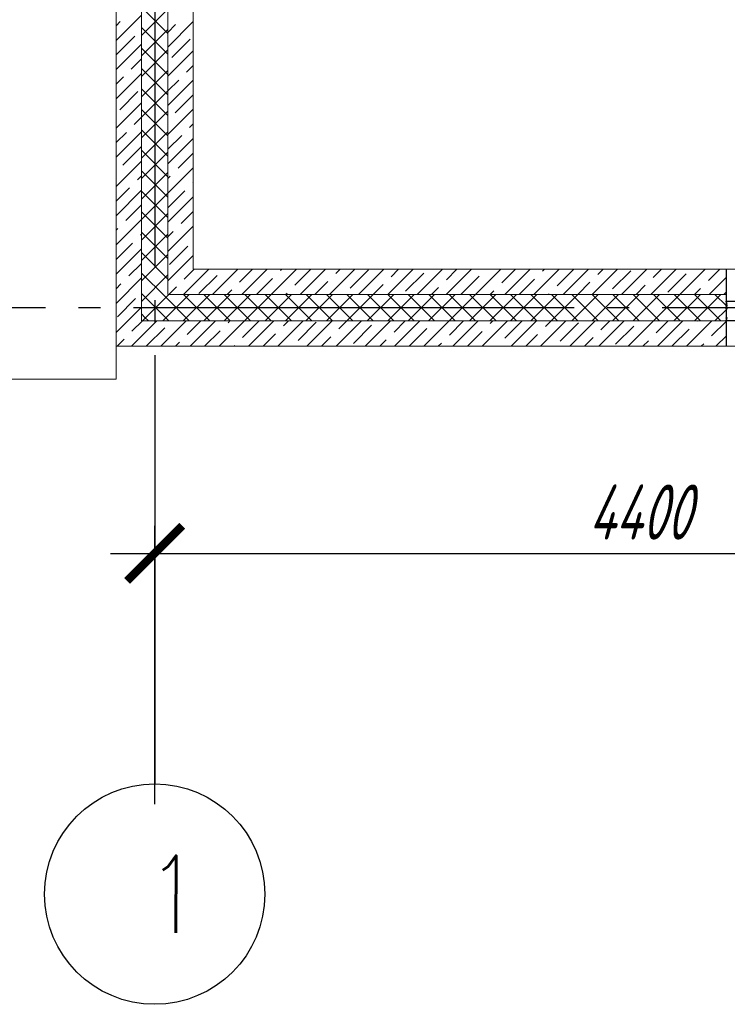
# Model space of a CAD drawing. Header units: millimetres. Extents: x 53645 to 137188, y 78097 to 135542.
# Tile 181 of 256: x 112665 to 115877, y 101293 to 105761. Entities that reach past the tile are written whole.
import ezdxf

# ---------------------------------------------------------------- set-up
doc = ezdxf.new("R2010")
doc.units = ezdxf.units.MM
doc.linetypes.add('CONTI', pattern=[0])
doc.linetypes.add('GOST2.303 5', pattern=[24, 20, -1.5, 1, -1.5])
doc.layers.add('axis_dim', color=40, linetype='CONTI')
doc.layers.add('PVC', color=7, linetype='Continuous')
for name, color, linetype, lineweight in [('doors_windows', 4, 'Continuous', 5), ('stair1', 7, 'Continuous', 15), ('Wall2', 40, 'Continuous', 5)]:
    doc.layers.add(name, color=color, linetype=linetype, lineweight=lineweight)
doc.styles.add('GOST 2.304', font='CS_Gost2304.shx', dxfattribs={"width": 0.8, "oblique": 15})
doc.dimstyles.new('СПДС', dxfattribs={"dimscale": 100, "dimtxt": 2.5, "dimasz": 2.5, "dimexe": 1.25, "dimexo": 0.625, "dimtad": 1, "dimdec": 0, "dimtxsty": 'GOST 2.304', "dimblk": 'ARCHTICK', "dimblk1": 'ARCHTICK', "dimblk2": 'ARCHTICK', "dimcen": 2.5, "dimdle": 2, "dimadec": 0, "dimazin": 2, "dimtfac": 0.75, "dimtdec": 4, "dimtmove": 1, "dimatfit": 3, "dimfxl": 1, "dimtolj": 1, "dimarcsym": 1})

# ---------------------------------------------------------------- blocks, each defined once
blk = doc.blocks.new('_ArchTick')
at = {"color": 0, "linetype": 'ByBlock', "const_width": 0.15}
blk.add_lwpolyline([(-0.5, -0.5), (0.5, 0.5)], dxfattribs=at)
blk = doc.blocks.new('*D67')
at = {"layer": 'axis_dim', "color": 0, "linetype": 'Continuous', "lineweight": -2, "ltscale": 100, "transparency": 16777216}
for p, q in [((113277.7, 102201.5), (113277.7, 103464)), ((117677.7, 102201.5), (117677.7, 103464)), ((113077.7, 103339), (117877.7, 103339))]:
    blk.add_line(p, q, dxfattribs=at)
at = {"layer": 'Defpoints', "color": 0, "linetype": 'Continuous', "ltscale": 100, "transparency": 16777216}
for p in [(117677.7, 103339), (113277.7, 102139), (117677.7, 102139)]:
    blk.add_point(p, dxfattribs=at)
at = {"layer": 'axis_dim', "color": 0, "linetype": 'Continuous', "lineweight": -2, "ltscale": 100, "transparency": 16777216, "xscale": 250, "yscale": 250, "zscale": 250, "rotation": 180}
blk.add_blockref('_ArchTick', (113277.7, 103339), dxfattribs=at)
at = {"layer": 'axis_dim', "color": 0, "linetype": 'Continuous', "lineweight": -2, "ltscale": 100, "transparency": 16777216, "xscale": 250, "yscale": 250, "zscale": 250}
blk.add_blockref('_ArchTick', (117677.7, 103339), dxfattribs=at)
at = {"layer": 'axis_dim', "color": 0, "linetype": 'Continuous', "lineweight": -3, "ltscale": 100, "transparency": 16777216, "insert": (115477.7, 103526.5), "char_height": 250, "attachment_point": 5, "style": 'GOST 2.304'}
blk.add_mtext('\\A1;4400', dxfattribs=at)
blk = doc.blocks.new('*U41')
at = {"layer": 'PVC'}
for points in [[(1928, 0), (1999.7, 0, -0.414214), (2000.2, -0.5), (2000.2, -2.4), (2000.2, -2.7), (1998.7, -4.2), (1998.2, -4.2, -0.414214), (1997.7, -3.7), (1997.7, -3.3, -0.198912), (1997.7, -3.2), (1998.4, -2.5, 0.700208), (1998.1, -2), (1993.9, -2.4, 0.388879)], [(1993.9, -12), (1997.8, -12.3, 0.700208), (1998.1, -11.8), (1997.7, -11.4, -0.198912), (1997.7, -11.3), (1997.7, -10.9, -0.414214), (1998.2, -10.4), (1998.7, -10.4), (2000.2, -11.9), (2000.2, -14.4), (1998.7, -15.9), (1998.2, -15.9, -0.414214), (1997.7, -15.4), (1997.7, -15, -0.198912), (1997.7, -14.9), (1998.1, -14.5, 0.700208), (1997.8, -14), (1993.9, -14.3, 0.388879)], [(1993.9, -55.7), (1997.8, -56, 0.700208), (1998.1, -55.5), (1997.7, -55.1, -0.198912), (1997.7, -55), (1997.7, -54.6, -0.414214), (1998.2, -54.1), (1998.7, -54.1), (2000.2, -55.6), (2000.2, -58.1), (1998.7, -59.6), (1998.2, -59.6, -0.414214), (1997.7, -59.1), (1997.7, -58.7, -0.198912), (1997.7, -58.6), (1998.1, -58.2, 0.700208), (1997.8, -57.7), (1993.9, -58, 0.388879)], [(1993.9, -67.6), (1998.1, -68, 0.700208), (1998.4, -67.5), (1997.7, -66.8, -0.198912), (1997.7, -66.7), (1997.7, -66.3, -0.414214), (1998.2, -65.8), (1998.7, -65.8), (2000.2, -67.3), (2000.2, -67.6), (2000.2, -69.5, -0.414214), (1999.7, -70), (1994, -70, 0.414214)], [(1994, -75.4), (1999.7, -75.4, -0.414214), (2000.2, -75.9), (2000.2, -78.1), (1998.7, -79.6), (1998.2, -79.6, -0.414214), (1997.7, -79.1), (1997.7, -78.7, -0.198912), (1997.7, -78.6), (1998.4, -77.9, 0.700208), (1998.1, -77.4), (1993.9, -77.8, 0.388879)], [(1993.9, -87.6), (1998.1, -88, 0.700208), (1998.4, -87.5), (1997.7, -86.8, -0.198912), (1997.7, -86.7), (1997.7, -86.3, -0.414214), (1998.2, -85.8), (1998.7, -85.8), (2000.2, -87.3), (2000.2, -87.6), (2000.2, -89.5, -0.414214), (1999.7, -90), (1954.9, -90)]]:
    blk.add_lwpolyline(points, format="xyb", dxfattribs=at)

msp = doc.modelspace()

# ---------------------------------------------------------------- linework, layer by layer
at = {"layer": 'axis_dim', "linetype": 'GOST2.303 5', "lineweight": 25, "ltscale": 100}
for points in [[(113277.7, 113838.6), (113277.7, 102793)], [(127181.9, 104453.9), (108766.7, 104453.9)], [(113277.7, 102793), (113277.7, 102293)]]:
    msp.add_lwpolyline(points, dxfattribs=at)
at = {"layer": 'axis_dim', "color": 18, "linetype": 'Continuous', "lineweight": 25, "ltscale": 100, "true_color": 0x000000}
msp.add_circle((113277.7, 101793), 500, dxfattribs=at)
at = {"layer": 'doors_windows', "lineweight": 20, "ltscale": 50}
msp.add_lwpolyline([(115872.3, 104628.9), (117872.3, 104628.9), (117872.3, 104278.9), (115872.3, 104278.9)], close=True, dxfattribs=at)
at = {"layer": 'stair1', "ltscale": 75}
msp.add_lwpolyline([(113102.3, 113778.9), (110102.3, 113778.9), (110102.3, 109253.8), (110102.3, 104128.9), (113102.3, 104128.9)], close=True, dxfattribs=at)
at = {"layer": 'Wall2', "ltscale": 100}
for points in [[(113102.7, 110259), (113102.7, 104278.9)], [(113217.7, 104393.9), (113217.7, 110259)], [(113217.7, 104393.9), (113217.7, 110259)], [(113337.7, 110259), (113337.7, 104513.9)], [(113337.7, 110259), (113337.7, 104513.9)], [(113452.7, 104628.9), (113452.7, 110259)], [(113337.7, 105697.7), (113217.7, 105817.7)], [(113217.7, 105689.2), (113337.7, 105809.2)], [(113102.7, 105667), (113217.7, 105782)], [(113102.7, 105733.3), (113121.5, 105752.1)], [(113337.7, 105636.8), (113452.7, 105751.8)], [(113337.7, 105604.9), (113217.7, 105724.9)], [(113217.7, 105596.4), (113337.7, 105716.4)], [(113337.7, 105703.1), (113372.8, 105738.2)], [(113105, 105603), (113187.8, 105685.8)], [(113356.2, 105589), (113439.1, 105671.9)], [(113102.7, 105534.4), (113217.7, 105649.4)], [(113337.7, 105512.1), (113217.7, 105632.1)], [(113217.7, 105503.5), (113337.7, 105623.5)], [(113337.7, 105504.2), (113452.7, 105619.2)], [(113171.2, 105536.7), (113217.7, 105583.1)], [(113337.7, 105419.3), (113217.7, 105539.3)], [(113217.7, 105410.7), (113337.7, 105530.7)], [(113422.5, 105522.7), (113452.7, 105552.9)], [(113102.7, 105401.8), (113217.7, 105516.8)], [(113102.7, 105468.1), (113135.5, 105500.9)], [(113337.7, 105437.9), (113386.7, 105486.9)], [(113337.7, 105371.6), (113452.7, 105486.6)], [(113337.7, 105326.5), (113217.7, 105446.5)], [(113217.7, 105317.9), (113337.7, 105437.9)], [(113118.9, 105351.7), (113201.7, 105434.6)], [(113370.1, 105337.8), (113452.7, 105420.3)], [(113102.7, 105269.2), (113217.7, 105384.2)], [(113337.7, 105233.7), (113217.7, 105353.7)], [(113337.7, 105239.1), (113452.7, 105354.1)], [(113185.2, 105285.4), (113217.7, 105317.9)], [(113217.7, 105225.1), (113337.7, 105345.1)], [(113337.7, 105140.9), (113217.7, 105260.9)], [(113436.4, 105271.5), (113452.7, 105287.8)], [(113102.7, 105136.6), (113217.7, 105251.6)], [(113102.7, 105202.9), (113149.4, 105249.6)], [(113217.7, 105132.3), (113337.7, 105252.3)], [(113337.7, 105172.8), (113400.6, 105235.7)], [(113337.7, 105106.5), (113452.7, 105221.5)], [(113132.8, 105100.5), (113215.7, 105183.3)], [(113337.7, 105048.1), (113217.7, 105168.1)], [(113217.7, 105039.5), (113337.7, 105159.5)], [(113384, 105086.5), (113452.7, 105155.2)], [(113102.7, 105004.1), (113217.7, 105119.1)], [(113337.7, 104973.9), (113452.7, 105088.9)], [(113199.1, 105034.2), (113217.7, 105052.8)], [(113337.7, 104955.3), (113217.7, 105075.3)], [(113217.7, 104946.7), (113337.7, 105066.7)], [(113337.7, 105040.2), (113348.2, 105050.8)], [(113102.7, 104937.8), (113163.3, 104998.4)], [(113450.3, 105020.3), (113452.7, 105022.6)], [(113102.7, 104871.5), (113217.7, 104986.5)], [(113337.7, 104862.5), (113217.7, 104982.5)], [(113217.7, 104853.9), (113337.7, 104973.9)], [(113337.7, 104907.6), (113414.5, 104984.5)], [(113337.7, 104841.3), (113452.7, 104956.3)], [(113146.7, 104849.2), (113217.7, 104920.2)], [(113337.7, 104769.6), (113217.7, 104889.6)], [(113217.7, 104761.1), (113337.7, 104881.1)], [(113398, 104835.3), (113452.7, 104890)], [(113102.7, 104738.9), (113217.7, 104853.9)], [(113102.7, 104805.2), (113110.9, 104813.4)], [(113337.7, 104708.7), (113452.7, 104823.7)], [(113213, 104782.9), (113217.7, 104787.6)], [(113337.7, 104676.8), (113217.7, 104796.8)], [(113217.7, 104668.3), (113337.7, 104788.3)], [(113337.7, 104775), (113362.2, 104799.5)], [(113102.7, 104672.6), (113177.2, 104747.1)], [(113345.6, 104650.4), (113428.5, 104733.2)], [(113102.7, 104606.3), (113217.7, 104721.3)], [(113337.7, 104584), (113217.7, 104704)], [(113217.7, 104575.5), (113337.7, 104695.5)], [(113337.7, 104576.1), (113452.7, 104691.1)], [(113160.6, 104598), (113217.7, 104655)], [(113326.3, 104502.6), (113217.7, 104611.2)], [(113217.7, 104482.7), (113337.7, 104602.7)], [(113408.1, 104513.9), (113523.1, 104628.9)], [(113411.9, 104584.1), (113456.8, 104628.9)], [(115872.7, 104628.9), (113452.7, 104628.9)], [(113478.2, 104517.8), (113561, 104600.6)], [(113540.6, 104513.9), (113655.6, 104628.9)], [(113663.1, 104570.1), (113721.9, 104628.9)], [(113673.2, 104513.9), (113788.2, 104628.9)], [(113805.8, 104513.9), (113920.8, 104628.9)], [(113848.1, 104622.5), (113854.5, 104628.9)], [(113914.4, 104556.2), (113987.1, 104628.9)], [(113938.4, 104513.9), (114053.4, 104628.9)], [(114071, 104513.9), (114186, 104628.9)], [(114099.3, 104608.6), (114119.7, 104628.9)], [(114165.6, 104542.3), (114248.5, 104625.2)], [(114203.6, 104513.9), (114318.6, 104628.9)], [(114336.1, 104513.9), (114451.1, 104628.9)], [(114350.6, 104594.7), (114384.8, 104628.9)], [(114416.9, 104528.4), (114499.7, 104611.2)], [(114468.7, 104513.9), (114583.7, 104628.9)], [(114601.3, 104513.9), (114716.3, 104628.9)], [(114601.8, 104580.7), (114650, 104628.9)], [(114668.1, 104514.5), (114751, 104597.3)], [(114733.9, 104513.9), (114848.9, 104628.9)], [(114853.1, 104566.8), (114915.2, 104628.9)], [(114866.5, 104513.9), (114981.5, 104628.9)], [(114999, 104513.9), (115114, 104628.9)], [(115038, 104619.2), (115047.8, 104628.9)], [(115104.3, 104552.9), (115180.3, 104628.9)], [(115131.6, 104513.9), (115246.6, 104628.9)], [(115264.2, 104513.9), (115379.2, 104628.9)], [(115289.3, 104605.3), (115312.9, 104628.9)], [(115355.5, 104539), (115438.4, 104621.8)], [(115396.8, 104513.9), (115511.8, 104628.9)], [(115529.4, 104513.9), (115644.4, 104628.9)], [(115540.5, 104591.4), (115578.1, 104628.9)], [(115606.8, 104525.1), (115689.7, 104607.9)], [(115662, 104513.9), (115777, 104628.9)], [(115791.7, 104577.4), (115843.2, 104628.9)], [(115794.5, 104513.9), (115872.7, 104592.1)], [(115872.7, 104513.9), (115872.7, 104628.9)], [(113102.7, 104473.7), (113217.7, 104588.7)], [(113102.7, 104540), (113124.8, 104562.2)], [(113341.8, 104513.9), (113376.1, 104548.3)], [(113739.5, 104513.9), (113812.3, 104586.7)], [(114004.7, 104513.9), (114063.5, 104572.8)], [(114269.8, 104513.9), (114314.8, 104558.9)], [(114535, 104513.9), (114566, 104545)], [(114932.8, 104513.9), (115002.2, 104583.4)], [(115197.9, 104513.9), (115253.5, 104569.5)], [(115463.1, 104513.9), (115504.7, 104555.6)], [(113279.9, 104456.2), (113217.7, 104518.4)], [(113221.8, 104393.9), (113341.8, 104513.9)], [(113314.6, 104393.9), (113434.6, 104513.9)], [(113435, 104393.9), (113326.3, 104502.6)], [(113337.7, 104513.9), (115872.7, 104513.9)], [(113337.7, 104513.9), (115872.7, 104513.9)], [(113407.4, 104393.9), (113527.4, 104513.9)], [(113527.8, 104393.9), (113407.8, 104513.9)], [(113500.2, 104393.9), (113620.2, 104513.9)], [(113620.6, 104393.9), (113500.6, 104513.9)], [(113593, 104393.9), (113713, 104513.9)], [(113713.4, 104393.9), (113593.4, 104513.9)], [(113606.9, 104513.9), (113627.3, 104534.3)], [(113685.8, 104393.9), (113805.8, 104513.9)], [(113806.2, 104393.9), (113686.2, 104513.9)], [(113778.6, 104393.9), (113898.6, 104513.9)], [(113899, 104393.9), (113779, 104513.9)], [(113871.4, 104393.9), (113991.4, 104513.9)], [(113991.8, 104393.9), (113871.8, 104513.9)], [(113872.1, 104513.9), (113878.6, 104520.4)], [(113964.2, 104393.9), (114084.2, 104513.9)], [(114084.6, 104393.9), (113964.6, 104513.9)], [(114057, 104393.9), (114177, 104513.9)], [(114177.4, 104393.9), (114057.4, 104513.9)], [(114149.8, 104393.9), (114269.8, 104513.9)], [(114270.2, 104393.9), (114150.2, 104513.9)], [(114242.6, 104393.9), (114362.6, 104513.9)], [(114363, 104393.9), (114243, 104513.9)], [(114335.5, 104393.9), (114455.5, 104513.9)], [(114455.8, 104393.9), (114335.8, 104513.9)], [(114428.3, 104393.9), (114548.3, 104513.9)], [(114548.6, 104393.9), (114428.6, 104513.9)], [(114521.1, 104393.9), (114641.1, 104513.9)], [(114641.5, 104393.9), (114521.5, 104513.9)], [(114613.9, 104393.9), (114733.9, 104513.9)], [(114734.3, 104393.9), (114614.3, 104513.9)], [(114706.7, 104393.9), (114826.7, 104513.9)], [(114827.1, 104393.9), (114707.1, 104513.9)], [(114799.5, 104393.9), (114919.5, 104513.9)], [(114919.9, 104393.9), (114799.9, 104513.9)], [(114800.2, 104513.9), (114817.3, 104531)], [(114892.3, 104393.9), (115012.3, 104513.9)], [(115012.7, 104393.9), (114892.7, 104513.9)], [(114985.1, 104393.9), (115105.1, 104513.9)], [(115105.5, 104393.9), (114985.5, 104513.9)], [(115065.3, 104513.9), (115068.5, 104517.1)], [(115077.9, 104393.9), (115197.9, 104513.9)], [(115198.3, 104393.9), (115078.3, 104513.9)], [(115170.7, 104393.9), (115290.7, 104513.9)], [(115291.1, 104393.9), (115171.1, 104513.9)], [(115263.5, 104393.9), (115383.5, 104513.9)], [(115383.9, 104393.9), (115263.9, 104513.9)], [(115356.3, 104393.9), (115476.3, 104513.9)], [(115476.7, 104393.9), (115356.7, 104513.9)], [(115449.2, 104393.9), (115569.2, 104513.9)], [(115569.5, 104393.9), (115449.5, 104513.9)], [(115542, 104393.9), (115662, 104513.9)], [(115662.3, 104393.9), (115542.3, 104513.9)], [(115634.8, 104393.9), (115754.8, 104513.9)], [(115755.1, 104393.9), (115635.1, 104513.9)], [(115727.6, 104393.9), (115847.6, 104513.9)], [(115848, 104393.9), (115728, 104513.9)], [(115728.2, 104513.9), (115755.9, 104541.6)], [(115872.7, 104462), (115820.8, 104513.9)], [(115860.8, 104513.9), (115872.7, 104525.8)], [(115872.7, 104513.9), (115872.7, 104393.9)], [(113102.7, 104341.1), (113217.7, 104456.1)], [(113108.3, 104413), (113191.1, 104495.9)], [(113342.1, 104393.9), (113279.9, 104456.2)], [(113233.5, 104409.8), (113217.7, 104425.6)], [(115820.4, 104393.9), (115872.7, 104446.3)], [(113173.1, 104278.9), (113288.1, 104393.9)], [(113174.6, 104346.7), (113221.8, 104393.9)], [(115872.7, 104393.9), (113217.7, 104393.9)], [(115872.7, 104393.9), (113217.7, 104393.9)], [(113249.3, 104393.9), (113233.5, 104409.8)], [(113305.6, 104278.9), (113420.6, 104393.9)], [(113425.8, 104332.8), (113486.9, 104393.9)], [(113438.2, 104278.9), (113553.2, 104393.9)], [(113570.8, 104278.9), (113685.8, 104393.9)], [(113610.8, 104385.2), (113619.5, 104393.9)], [(113677.1, 104318.9), (113752.1, 104393.9)], [(113703.4, 104278.9), (113818.4, 104393.9)], [(113836, 104278.9), (113951, 104393.9)], [(113862, 104371.3), (113884.7, 104393.9)], [(113928.3, 104305), (114011.2, 104387.8)], [(113968.6, 104278.9), (114083.6, 104393.9)], [(114101.1, 104278.9), (114216.1, 104393.9)], [(114113.2, 104357.3), (114149.8, 104393.9)], [(114179.5, 104291.1), (114262.4, 104373.9)], [(114233.7, 104278.9), (114348.7, 104393.9)], [(114364.5, 104343.4), (114415, 104393.9)], [(114366.3, 104278.9), (114481.3, 104393.9)], [(114498.9, 104278.9), (114613.9, 104393.9)], [(114615.7, 104329.5), (114680.2, 104393.9)], [(114631.5, 104278.9), (114746.5, 104393.9)], [(114764, 104278.9), (114879, 104393.9)], [(114800.7, 104381.9), (114812.8, 104393.9)], [(114867, 104315.6), (114945.3, 104393.9)], [(114896.6, 104278.9), (115011.6, 104393.9)], [(115029.2, 104278.9), (115144.2, 104393.9)], [(115051.9, 104368), (115077.9, 104393.9)], [(115118.2, 104301.7), (115201.1, 104384.5)], [(115161.8, 104278.9), (115276.8, 104393.9)], [(115294.4, 104278.9), (115409.4, 104393.9)], [(115303.2, 104354), (115343.1, 104393.9)], [(115369.5, 104287.7), (115452.3, 104370.6)], [(115427, 104278.9), (115542, 104393.9)], [(115554.4, 104340.1), (115608.2, 104393.9)], [(115559.5, 104278.9), (115674.5, 104393.9)], [(115692.1, 104278.9), (115807.1, 104393.9)], [(115739.4, 104392.5), (115740.8, 104393.9)], [(115805.7, 104326.2), (115872.7, 104393.2)], [(115872.7, 104278.9), (115872.7, 104393.9)], [(113240.9, 104280.4), (113323.7, 104363.3)], [(113504.5, 104278.9), (113575, 104349.4)], [(113769.7, 104278.9), (113826.2, 104335.5)], [(114034.8, 104278.9), (114077.5, 104321.5)], [(114432.6, 104278.9), (114513.6, 104360)], [(114697.8, 104278.9), (114764.9, 104346.1)], [(114962.9, 104278.9), (115016.1, 104332.2)], [(115625.8, 104278.9), (115703.6, 104356.7)], [(115824.7, 104278.9), (115872.7, 104326.9)], [(113102.7, 104278.9), (115872.7, 104278.9)], [(113106.8, 104278.9), (113138.8, 104310.9)], [(113371.9, 104278.9), (113390, 104297)], [(113637.1, 104278.9), (113641.3, 104283.1)], [(114300, 104278.9), (114328.7, 104307.6)], [(114565.2, 104278.9), (114579.9, 104293.7)], [(114830.3, 104278.9), (114831.2, 104279.8)], [(115228.1, 104278.9), (115267.4, 104318.2)], [(115493.2, 104278.9), (115518.6, 104304.3)], [(115758.4, 104278.9), (115769.9, 104290.4)]]:
    msp.add_lwpolyline(points, dxfattribs=at)

# ---------------------------------------------------------------- block references
at = {"ltscale": 100, "rotation": 180}
msp.add_blockref('*U41', (117872.3, 104393.9), dxfattribs=at)

# ---------------------------------------------------------------- texts
at = {"layer": 'axis_dim', "color": 18, "linetype": 'Continuous', "lineweight": 25, "ltscale": 100, "true_color": 0x000000, "insert": (113241.4, 101968), "char_height": 350, "width": 360.064, "attachment_point": 1, "style": 'GOST 2.304'}
msp.add_mtext('\\Fsimplex.shx;\\W0.8000000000;\\Q0.2617993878;\\T1.0000000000;\\o\\l1', dxfattribs=at)

# ---------------------------------------------------------------- dimensions: what is measured, and where the dimension line sits
at = {"layer": 'axis_dim', "color": 18, "linetype": 'Continuous', "lineweight": -3, "ltscale": 100, "true_color": 0x000000}
dim = msp.add_linear_dim(base=(117677.7, 103339), p1=(113277.7, 102139), p2=(117677.7, 102139), dimstyle='СПДС', override={"dimscale": 100, "dimsah": 1}, dxfattribs=at)
dim.commit()
dim.dimension.update_dxf_attribs({"geometry": '*D67', "text_midpoint": (115477.7, 103526.5)})

doc.saveas('drawing.dxf')
